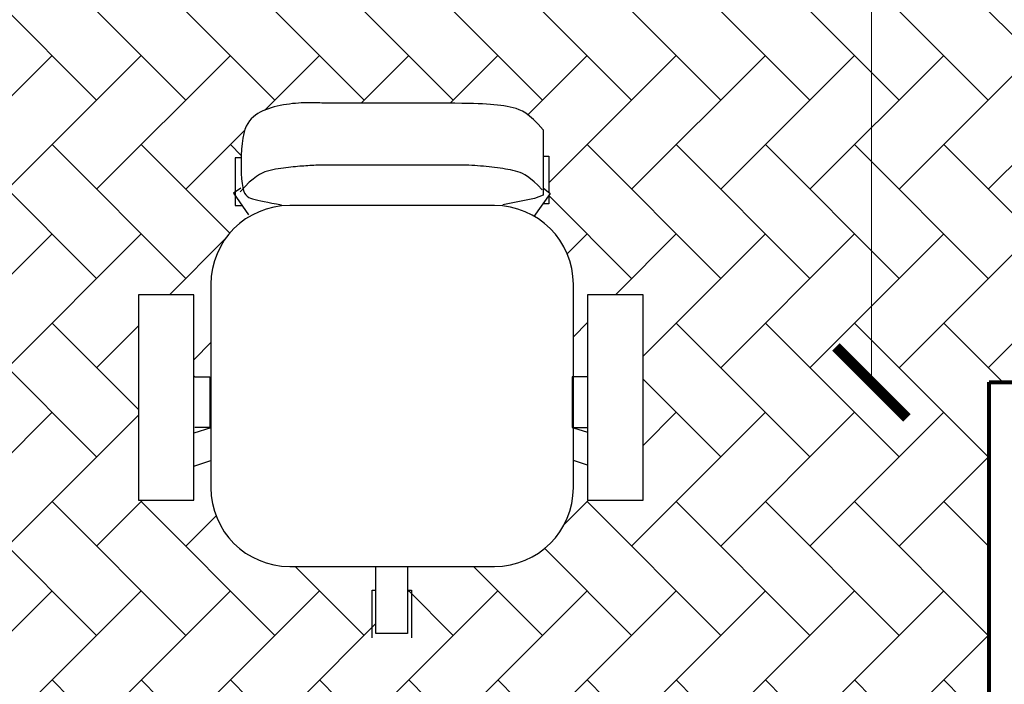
# Model space of a CAD drawing. Header units: inches. Extents: x -2 to 11.2, y -3.4 to 32.7.
# Tile 27 of 42: x 2.6 to 3.8, y 0.9 to 1.7. Entities that reach past the tile are written whole.
import ezdxf

# ---------------------------------------------------------------- set-up
doc = ezdxf.new("R2010")
doc.units = ezdxf.units.IN
doc.header["$MEASUREMENT"] = 0
doc.linetypes.add('CONTINUA', pattern=[0])
for name, color, linetype in [('Cotas', 60, 'Continuous'), ('Mobiliario', 2, 'Continuous'), ('Textura piso', 8, 'Continuous')]:
    doc.layers.add(name, color=color, linetype=linetype)
doc.layers.add('Paredes', color=5, linetype='Continuous', lineweight=80)
doc.styles.get("Standard").update_dxf_attribs({"font": 'arial.ttf'})
doc.dimstyles.new('Cotas', dxfattribs={"dimtxt": 0.1, "dimasz": 0.09, "dimexe": 0.2, "dimexo": 0.4, "dimgap": 0.05, "dimtad": 1, "dimzin": 0, "dimdsep": 46, "dimtxsty": 'Standard', "dimblk": 'ARCHTICK', "dimcen": 0.09, "dimse1": 1, "dimse2": 1, "dimclrd": 60, "dimclre": 256, "dimadec": 0, "dimazin": 0, "dimtfac": 1, "dimtix": 1, "dimtofl": 0, "dimtmove": 1, "dimatfit": 3, "dimfxl": 0, "dimtolj": 1, "dimtzin": 0, "dimlwd": 9, "dimarcsym": 0})

# ---------------------------------------------------------------- blocks, each defined once
blk = doc.blocks.new('silla3')
at = {"layer": 'Mobiliario'}
for p, q in [((117.8467, 34.861, -0.36), (117.8467, 34.7905, -0.36)), ((118.107, 34.861, -0.36), (117.8467, 34.861, -0.36)), ((118.107, 34.7905, -0.36), (118.107, 34.861, -0.36)), ((117.8467, 34.7905, -0.36), (118.107, 34.7905, -0.36)), ((117.8899, 34.7905), (117.8969, 34.7692)), ((117.9385, 34.7692), (117.9316, 34.7905)), ((117.9386, 34.7704, -0.3), (117.9386, 34.7896, -0.3)), ((118.003, 34.7896, -0.3), (118.003, 34.7704, -0.3)), ((118.1202, 34.7691), (117.8625, 34.7691)), ((118.003, 34.7704, -0.3), (117.9386, 34.7704, -0.3)), ((118.236, 34.7404, -0.36), (118.2084, 34.7213, -0.36)), ((118.2807, 34.7383, -0.36), (118.2204, 34.7383, -0.36)), ((118.2204, 34.7383, -0.36), (118.2204, 34.7298, -0.36)), ((118.2424, 34.7312, -0.36), (118.236, 34.7404, -0.36)), ((118.2442, 34.7257, 0.334), (118.2374, 34.7319, 0.334)), ((118.248, 34.7295, -0.36), (118.2431, 34.7286, -0.36)), ((118.2539, 34.7301, -0.36), (118.248, 34.7295, -0.36)), ((118.2607, 34.7305, -0.36), (118.2539, 34.7301, -0.36)), ((118.2681, 34.7308, -0.36), (118.2607, 34.7305, -0.36)), ((118.2759, 34.7308, -0.36), (118.2681, 34.7308, -0.36)), ((118.2838, 34.7306, -0.36), (118.2759, 34.7308, -0.36)), ((118.2807, 34.7312, -0.36), (118.2807, 34.7383, -0.36)), ((118.2915, 34.7302, -0.36), (118.2838, 34.7306, -0.36)), ((118.2988, 34.7295, -0.36), (118.2915, 34.7302, -0.36)), ((118.3055, 34.7286, -0.36), (118.2988, 34.7295, -0.36)), ((118.2294, 34.7188, -0.36), (118.2285, 34.7161, -0.36)), ((118.2305, 34.7211, -0.36), (118.2294, 34.7188, -0.36)), ((118.2319, 34.7231, -0.36), (118.2305, 34.7211, -0.36)), ((118.2337, 34.7249, -0.36), (118.2319, 34.7231, -0.36)), ((118.236, 34.7264, -0.36), (118.2337, 34.7249, -0.36)), ((118.2391, 34.7276, -0.36), (118.236, 34.7264, -0.36)), ((118.2431, 34.7286, -0.36), (118.2391, 34.7276, -0.36)), ((118.2496, 34.7203, 0.334), (118.2442, 34.7257, 0.334)), ((118.2538, 34.7155, 0.334), (118.2496, 34.7203, 0.334)), ((118.3114, 34.7274, -0.36), (118.3055, 34.7286, -0.36)), ((118.3164, 34.7259, -0.36), (118.3114, 34.7274, -0.36)), ((118.3207, 34.7242, -0.36), (118.3164, 34.7259, -0.36)), ((118.3244, 34.7223, -0.36), (118.3207, 34.7242, -0.36)), ((118.3276, 34.7201, -0.36), (118.3244, 34.7223, -0.36)), ((118.3303, 34.7178, -0.36), (118.3276, 34.7201, -0.36)), ((118.3327, 34.7152, -0.36), (118.3303, 34.7178, -0.36)), ((118.2261, 34.7059, -0.36), (118.2252, 34.7016, -0.36)), ((118.2269, 34.7097, -0.36), (118.2261, 34.7059, -0.36)), ((118.2277, 34.7131, -0.36), (118.2269, 34.7097, -0.36)), ((118.2285, 34.7161, -0.36), (118.2277, 34.7131, -0.36)), ((118.2571, 34.7112, 0.334), (118.2538, 34.7155, 0.334)), ((118.2595, 34.7074, 0.334), (118.2571, 34.7112, 0.334)), ((118.2614, 34.7039, 0.334), (118.2595, 34.7074, 0.334)), ((118.3348, 34.7124, -0.36), (118.3327, 34.7152, -0.36)), ((118.3367, 34.7095, -0.36), (118.3348, 34.7124, -0.36)), ((118.3385, 34.7064, -0.36), (118.3367, 34.7095, -0.36)), ((118.3401, 34.7031, -0.36), (118.3385, 34.7064, -0.36)), ((118.2243, 34.6969, -0.36), (118.2233, 34.6916, -0.36)), ((118.2252, 34.7016, -0.36), (118.2243, 34.6969, -0.36)), ((118.2627, 34.7005, 0.334), (118.2614, 34.7039, 0.334)), ((118.2637, 34.6973, 0.334), (118.2627, 34.7005, 0.334)), ((118.2646, 34.6939, 0.334), (118.2637, 34.6973, 0.334)), ((118.2654, 34.6906, 0.334), (118.2646, 34.6939, 0.334)), ((118.3416, 34.6997, -0.36), (118.3401, 34.7031, -0.36)), ((118.3429, 34.6961, -0.36), (118.3416, 34.6997, -0.36)), ((118.3441, 34.6925, -0.36), (118.3429, 34.6961, -0.36)), ((118.3452, 34.6888, -0.36), (118.3441, 34.6925, -0.36)), ((118.2222, 34.6858, -0.36), (118.2209, 34.6794, -0.36)), ((118.2233, 34.6916, -0.36), (118.2222, 34.6858, -0.36)), ((118.2661, 34.6872, 0.334), (118.2654, 34.6906, 0.334)), ((118.2667, 34.6838, 0.334), (118.2661, 34.6872, 0.334)), ((118.2672, 34.6804, 0.334), (118.2667, 34.6838, 0.334)), ((118.2676, 34.6771, 0.334), (118.2672, 34.6804, 0.334)), ((118.3462, 34.6849, -0.36), (118.3452, 34.6888, -0.36)), ((118.347, 34.681, -0.36), (118.3462, 34.6849, -0.36)), ((118.3477, 34.6771, -0.36), (118.347, 34.681, -0.36)), ((117.7625, 34.6691), (117.7625, 34.4092)), ((118.2202, 34.4092), (118.2202, 34.6691)), ((118.268, 34.6739, 0.334), (118.2676, 34.6771, 0.334)), ((118.2684, 34.6707, 0.334), (118.268, 34.6739, 0.334)), ((118.2687, 34.6677, 0.334), (118.2684, 34.6707, 0.334)), ((118.2691, 34.6647, 0.334), (118.2687, 34.6677, 0.334)), ((118.3484, 34.6732, -0.36), (118.3477, 34.6771, -0.36)), ((118.3489, 34.6693, -0.36), (118.3484, 34.6732, -0.36)), ((118.3494, 34.6654, -0.36), (118.3489, 34.6693, -0.36)), ((118.2694, 34.6619, 0.334), (118.2691, 34.6647, 0.334)), ((118.2696, 34.6591, 0.334), (118.2694, 34.6619, 0.334)), ((118.2699, 34.6564, 0.334), (118.2696, 34.6591, 0.334)), ((118.2701, 34.6537, 0.334), (118.2699, 34.6564, 0.334)), ((118.3497, 34.6617, -0.36), (118.3494, 34.6654, -0.36)), ((118.35, 34.6581, -0.36), (118.3497, 34.6617, -0.36)), ((118.3502, 34.6547, -0.36), (118.35, 34.6581, -0.36)), ((118.3503, 34.6515, -0.36), (118.3502, 34.6547, -0.36)), ((118.2703, 34.6511, 0.334), (118.2701, 34.6537, 0.334)), ((118.2705, 34.6485, 0.334), (118.2703, 34.6511, 0.334)), ((118.2707, 34.646, 0.334), (118.2705, 34.6485, 0.334)), ((118.2708, 34.6434, 0.334), (118.2707, 34.646, 0.334)), ((118.271, 34.6409, 0.334), (118.2708, 34.6434, 0.334)), ((118.3504, 34.6485, -0.36), (118.3503, 34.6515, -0.36)), ((118.3504, 34.6457, -0.36), (118.3504, 34.6485, -0.36)), ((118.3504, 34.6429, -0.36), (118.3504, 34.6457, -0.36)), ((118.3504, 34.6404, -0.36), (118.3504, 34.6429, -0.36)), ((118.2711, 34.6385, 0.334), (118.271, 34.6409, 0.334)), ((118.2712, 34.6361, 0.334), (118.2711, 34.6385, 0.334)), ((118.2712, 34.6338, 0.334), (118.2712, 34.6361, 0.334)), ((118.2713, 34.6316, 0.334), (118.2712, 34.6338, 0.334)), ((118.2714, 34.6295, 0.334), (118.2713, 34.6316, 0.334)), ((118.2714, 34.6274, 0.334), (118.2714, 34.6295, 0.334)), ((118.3501, 34.6281, -0.36), (118.3502, 34.6307, -0.36)), ((118.3502, 34.6331, -0.36), (118.3503, 34.6354, -0.36)), ((118.3502, 34.6307, -0.36), (118.3502, 34.6331, -0.36)), ((118.3503, 34.6379, -0.36), (118.3504, 34.6404, -0.36)), ((118.3503, 34.6354, -0.36), (118.3503, 34.6379, -0.36)), ((118.2714, 34.6251, 0.334), (118.2714, 34.6274, 0.334)), ((118.2714, 34.6224, 0.334), (118.2714, 34.6251, 0.334)), ((118.2715, 34.619, 0.334), (118.2714, 34.6224, 0.334)), ((118.2715, 34.6145, 0.334), (118.2715, 34.619, 0.334)), ((118.3501, 34.6249, -0.36), (118.3501, 34.6281, -0.36)), ((118.3501, 34.6211, -0.36), (118.3501, 34.6249, -0.36)), ((118.3501, 34.6162, -0.36), (118.3501, 34.6211, -0.36)), ((118.2715, 34.6087, 0.334), (118.2715, 34.6145, 0.334)), ((118.2715, 34.6013, 0.334), (118.2715, 34.6087, 0.334)), ((118.3501, 34.61, -0.36), (118.3501, 34.6162, -0.36)), ((118.3501, 34.6023, -0.36), (118.3501, 34.61, -0.36)), ((118.2715, 34.592, 0.334), (118.2715, 34.6013, 0.334)), ((118.2715, 34.5808, 0.334), (118.2715, 34.592, 0.334)), ((118.3501, 34.5927, -0.36), (118.3501, 34.6023, -0.36)), ((118.3501, 34.5812, -0.36), (118.3501, 34.5927, -0.36)), ((118.2715, 34.5678, 0.334), (118.2715, 34.5808, 0.334)), ((118.35, 34.5681, -0.36), (118.3501, 34.5812, -0.36)), ((118.2715, 34.5538, 0.334), (118.2715, 34.5678, 0.334)), ((118.35, 34.5538, -0.36), (118.35, 34.5681, -0.36)), ((117.6719, 34.5645, -0.36), (117.7323, 34.5645, -0.36)), ((117.6773, 34.5197), (117.6773, 34.5598)), ((117.6773, 34.5598), (117.7626, 34.5598)), ((117.7323, 34.5645, -0.36), (117.7323, 34.5592, -0.36)), ((118.2715, 34.5391, 0.334), (118.2715, 34.5538, 0.334)), ((118.35, 34.5389, -0.36), (118.35, 34.5538, -0.36)), ((118.2715, 34.5243, 0.334), (118.2715, 34.5391, 0.334)), ((118.35, 34.5237, -0.36), (118.35, 34.5389, -0.36)), ((117.7624, 34.5197), (117.6773, 34.5197)), ((117.7323, 34.5197, -0.36), (117.7323, 34.5144, -0.36)), ((118.2715, 34.5099, 0.334), (118.2715, 34.5243, 0.334)), ((118.35, 34.5087, -0.36), (118.35, 34.5237, -0.36)), ((117.7323, 34.5144, -0.36), (117.6719, 34.5144, -0.36)), ((118.2715, 34.4963, 0.334), (118.2715, 34.5099, 0.334)), ((118.35, 34.4945, -0.36), (118.35, 34.5087, -0.36)), ((118.2715, 34.4842, 0.334), (118.2715, 34.4963, 0.334)), ((118.3499, 34.4814, -0.36), (118.35, 34.4945, -0.36)), ((118.2715, 34.4738, 0.334), (118.2715, 34.4842, 0.334)), ((118.3498, 34.4698, -0.36), (118.3499, 34.4814, -0.36)), ((118.2715, 34.465, 0.334), (118.2715, 34.4738, 0.334)), ((118.3498, 34.4596, -0.36), (118.3498, 34.4698, -0.36)), ((118.2714, 34.4577, 0.334), (118.2715, 34.465, 0.334)), ((118.2714, 34.4516, 0.334), (118.2714, 34.4577, 0.334)), ((118.3497, 34.4507, -0.36), (118.3498, 34.4596, -0.36)), ((118.2711, 34.438, 0.334), (118.2712, 34.442, 0.334)), ((118.2712, 34.442, 0.334), (118.2713, 34.4464, 0.334)), ((118.2713, 34.4464, 0.334), (118.2714, 34.4516, 0.334)), ((118.3494, 34.436, -0.36), (118.3495, 34.4429, -0.36)), ((118.3495, 34.4429, -0.36), (118.3497, 34.4507, -0.36)), ((118.2703, 34.427, 0.334), (118.2706, 34.4306, 0.334)), ((118.2706, 34.4306, 0.334), (118.2709, 34.4343, 0.334)), ((118.2709, 34.4343, 0.334), (118.2711, 34.438, 0.334)), ((118.349, 34.4244, -0.36), (118.3492, 34.4299, -0.36)), ((118.3492, 34.4299, -0.36), (118.3494, 34.436, -0.36)), ((118.2692, 34.4161, 0.334), (118.2696, 34.4197, 0.334)), ((118.2696, 34.4197, 0.334), (118.27, 34.4233, 0.334)), ((118.27, 34.4233, 0.334), (118.2703, 34.427, 0.334)), ((118.3484, 34.4145, -0.36), (118.3487, 34.4193, -0.36)), ((118.3487, 34.4193, -0.36), (118.349, 34.4244, -0.36)), ((118.2675, 34.4021, 0.334), (118.2679, 34.4056, 0.334)), ((118.2679, 34.4056, 0.334), (118.2684, 34.4091, 0.334)), ((118.2684, 34.4091, 0.334), (118.2688, 34.4126, 0.334)), ((118.2688, 34.4126, 0.334), (118.2692, 34.4161, 0.334)), ((118.3471, 34.4013, -0.36), (118.3476, 34.4056, -0.36)), ((118.3476, 34.4056, -0.36), (118.348, 34.4099, -0.36)), ((118.348, 34.4099, -0.36), (118.3484, 34.4145, -0.36)), ((118.229, 34.3584, -0.36), (118.2209, 34.3987, -0.36)), ((118.2654, 34.3889, 0.334), (118.266, 34.3922, 0.334)), ((118.266, 34.3922, 0.334), (118.2665, 34.3954, 0.334)), ((118.2665, 34.3954, 0.334), (118.267, 34.3988, 0.334)), ((118.267, 34.3988, 0.334), (118.2675, 34.4021, 0.334)), ((118.3451, 34.3894, -0.36), (118.3459, 34.3933, -0.36)), ((118.3459, 34.3933, -0.36), (118.3465, 34.3972, -0.36)), ((118.3465, 34.3972, -0.36), (118.3471, 34.4013, -0.36)), ((118.262, 34.3768, 0.334), (118.263, 34.3797, 0.334)), ((118.263, 34.3797, 0.334), (118.2639, 34.3827, 0.334)), ((118.2639, 34.3827, 0.334), (118.2647, 34.3858, 0.334)), ((118.2647, 34.3858, 0.334), (118.2654, 34.3889, 0.334)), ((118.3417, 34.3779, -0.36), (118.3431, 34.3817, -0.36)), ((118.3431, 34.3817, -0.36), (118.3441, 34.3856, -0.36)), ((118.3441, 34.3856, -0.36), (118.3451, 34.3894, -0.36)), ((118.2539, 34.3634, 0.334), (118.2568, 34.3672, 0.334)), ((118.2568, 34.3672, 0.334), (118.259, 34.3706, 0.334)), ((118.259, 34.3706, 0.334), (118.2607, 34.3738, 0.334)), ((118.2607, 34.3738, 0.334), (118.262, 34.3768, 0.334)), ((118.3337, 34.3648, -0.36), (118.3372, 34.3695, -0.36)), ((118.3372, 34.3695, -0.36), (118.3398, 34.3738, -0.36)), ((118.3398, 34.3738, -0.36), (118.3417, 34.3779, -0.36)), ((118.2356, 34.3384, -0.36), (118.2062, 34.3594, -0.36)), ((118.2335, 34.3476, -0.36), (118.229, 34.3584, -0.36)), ((118.2458, 34.3542, 0.334), (118.2503, 34.3591, 0.334)), ((118.2503, 34.3591, 0.334), (118.2539, 34.3634, 0.334)), ((118.3233, 34.354, -0.36), (118.3291, 34.3597, -0.36)), ((118.3291, 34.3597, -0.36), (118.3337, 34.3648, -0.36)), ((118.2225, 34.3404, -0.36), (118.2225, 34.3477, -0.36)), ((118.316, 34.3476, -0.36), (118.2335, 34.3476, -0.36)), ((118.2426, 34.3474, -0.36), (118.2356, 34.3384, -0.36)), ((118.2402, 34.3486, 0.334), (118.2458, 34.3542, 0.334)), ((118.2827, 34.3474, -0.36), (118.2827, 34.3404, -0.36)), ((118.316, 34.3476, -0.36), (118.3233, 34.354, -0.36)), ((118.2329, 34.3404, -0.36), (118.2225, 34.3404, -0.36)), ((118.2827, 34.3404, -0.36), (118.2371, 34.3404, -0.36)), ((117.8625, 34.3092), (118.1202, 34.3092)), ((117.891, 34.2912), (117.8969, 34.3092)), ((117.9385, 34.3092), (117.9327, 34.2912)), ((118.003, 34.3108, -0.3), (117.9386, 34.3108, -0.3)), ((117.9386, 34.3108, -0.3), (117.9386, 34.2915, -0.3)), ((118.003, 34.2915, -0.3), (118.003, 34.3108, -0.3)), ((117.8467, 34.2912, -0.36), (117.8467, 34.2206, -0.36)), ((118.107, 34.2912, -0.36), (117.8467, 34.2912, -0.36)), ((118.107, 34.2206, -0.36), (118.107, 34.2912, -0.36)), ((117.8467, 34.2206, -0.36), (118.107, 34.2206, -0.36))]:
    blk.add_line(p, q, dxfattribs=at)
for centre, start, end in [((117.8625, 34.6691), 90, 180), ((118.1202, 34.6691), 0, 90), ((117.8625, 34.4092), 180, 270), ((118.1202, 34.4092), 270, 0)]:
    blk.add_arc(centre, 0.1, start, end, dxfattribs=at)
blk = doc.blocks.new('_ArchTick')
at = {"color": 0, "linetype": 'ByBlock', "const_width": 0.15}
blk.add_lwpolyline([(-0.5, -0.5), (0.5, 0.5)], dxfattribs=at)
blk = doc.blocks.new('*D101')
at = {"layer": 'Cotas', "color": 60, "linetype": 'CONTINUA', "lineweight": 9, "transparency": 16777216}
blk.add_line((3.6403, 2.75), (3.6403, 1.25), dxfattribs=at)
at = {"layer": 'Defpoints', "color": 0, "transparency": 16777216}
for p in [(3.6403, 2.75), (3.6403, 1.25), (3.6403, 1.25)]:
    blk.add_point(p, dxfattribs=at)
at = {"layer": 'Cotas', "color": 60, "lineweight": 9, "transparency": 16777216, "xscale": 0.09, "yscale": 0.09, "zscale": 0.09}
for p, rotation in [((3.6403, 2.75), 90), ((3.6403, 1.25), 270)]:
    blk.add_blockref('_ArchTick', p, dxfattribs=dict(at, rotation=rotation))
at = {"layer": 'Cotas', "color": 0, "transparency": 16777216, "insert": (3.5392, 2), "char_height": 0.1, "attachment_point": 5, "rotation": 90}
blk.add_mtext('\\A1;1.50', dxfattribs=at)

msp = doc.modelspace()

# ---------------------------------------------------------------- hatches: boundary and pattern name
at = {"layer": 'Textura piso'}
h = msp.add_hatch(dxfattribs=at)
h.set_pattern_fill('AR-HBONE', color=256, scale=0.02, angle=270, style=0)
h.set_pattern_definition([(315, (-41.409755, -126.97242), (0.113137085, -3e-17), [0.24, -0.08]), (45, (-41.35319, -127.02899), (0.113137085, -3e-17), [0.24, -0.08])])
edge = h.paths.add_edge_path()
edge.add_line((3.7896, 0.85), (3.7896, 1.25))
edge.add_line((3.7896, 1.25), (4.0145, 1.25))
edge.add_line((4.0145, 1.25), (4.0145, 1.9164))
edge.add_line((4.0145, 1.9164), (3.9978, 1.9164))
edge.add_line((3.9978, 1.9164), (3.9727, 1.9164))
edge.add_line((3.9727, 1.9164), (3.9727, 2.75))
edge.add_line((3.9727, 2.75), (3.7896, 2.75))
edge.add_line((3.7896, 2.75), (3.7896, 3.5497))
edge.add_line((3.7896, 3.5497), (3.27, 3.5497))
edge.add_line((3.27, 3.5497), (3.27, 3.6697))
edge.add_line((3.27, 3.6697), (3.32, 3.6697))
edge.add_line((3.32, 3.6697), (3.32, 4.4663))
edge.add_line((3.32, 4.4663), (3.3, 4.4663))
edge.add_line((3.3, 4.4663), (3.27, 4.4663))
edge.add_line((3.27, 4.4663), (3.27, 4.6648))
edge.add_line((3.27, 4.6648), (3.2665, 4.6648))
edge.add_line((3.2665, 4.6648), (3.2665, 4.6571))
edge.add_ellipse((3.2584, 4.6571), major_axis=(0.00575, 0.00575), ratio=1, start_angle=220.3243, end_angle=315, ccw=False)
edge.add_line((3.2577, 4.649), (3.2484, 4.6513))
edge.add_line((3.2484, 4.6513), (3.2484, 4.6584))
edge.add_line((3.2484, 4.6584), (3.2423, 4.6584))
edge.add_ellipse((3.2622, 4.6422), major_axis=(0.0182, 0.0182), ratio=1, start_angle=95.834, end_angle=134.8998)
edge.add_line((3.2366, 4.6422), (3.2322, 4.6422))
edge.add_line((3.2322, 4.6422), (3.2322, 4.632))
edge.add_line((3.2322, 4.632), (3.1782, 4.632))
edge.add_ellipse((3.2308, 5.4598), major_axis=(0.5865, 0.5865), ratio=1, start_angle=134.7855, end_angle=221.3655, ccw=False)
edge.add_line((2.4013, 5.4629), (2.37, 5.4629))
edge.add_line((2.37, 5.4629), (2.37, 5.0829))
edge.add_line((2.37, 5.0829), (2.37, 4.2329))
edge.add_line((2.37, 4.2329), (2.37, 3.5497))
edge.add_line((2.37, 3.5497), (0.25, 3.5497))
edge.add_line((0.25, 3.5497), (0.25, 2.05))
edge.add_line((0.25, 2.05), (1.05, 2.05))
edge.add_line((1.05, 2.05), (1.05, 0.25))
edge.add_line((1.05, 0.25), (1.1503, 0.25))
edge.add_ellipse((1.1512, 0.2512), major_axis=(0.000883, -0.000883), ratio=1, start_angle=405, end_angle=630, ccw=False)
edge.add_line((1.151, 0.2537), (1.1525, 0.2537))
edge.add_line((1.1525, 0.2537), (1.1525, 0.2936))
edge.add_ellipse((1.1565, 0.2936), major_axis=(0.0028, -0.0028), ratio=1, start_angle=135, end_angle=225, ccw=False)
edge.add_line((1.1577, 0.2981), (1.1577, 0.6082))
edge.add_ellipse((1.1565, 0.6127), major_axis=(0.0028, 0.0028), ratio=1, start_angle=135, end_angle=225, ccw=False)
edge.add_line((1.152, 0.614), (1.1525, 0.614))
edge.add_line((1.1525, 0.614), (1.1525, 0.6526))
edge.add_line((1.1525, 0.6526), (1.1837, 0.6526))
edge.add_arc((1.169, 0.2716), 0.3813, 2.109, 87.7874, ccw=False)
edge.add_arc((1.931, 0.2716), 0.3813, 92.2126, 177.891, ccw=False)
edge.add_line((1.9163, 0.6526), (1.9475, 0.6526))
edge.add_line((1.9475, 0.6526), (1.9475, 0.6127))
edge.add_ellipse((1.9435, 0.6127), major_axis=(0.0028, -0.0028), ratio=1, start_angle=315, end_angle=405, ccw=False)
edge.add_line((1.9423, 0.6082), (1.9423, 0.2981))
edge.add_ellipse((1.9435, 0.2936), major_axis=(0.0028, 0.0028), ratio=1, start_angle=-45, end_angle=45)
edge.add_line((1.948, 0.2924), (1.9475, 0.2924))
edge.add_line((1.9475, 0.2924), (1.9475, 0.2537))
edge.add_line((1.9475, 0.2537), (1.9475, 0.2512))
edge.add_ellipse((1.9488, 0.2512), major_axis=(0.000883, 0.000883), ratio=1, start_angle=-90, end_angle=135, ccw=False)
edge.add_line((1.9494, 0.2525), (1.9492, 0.2525))
edge.add_ellipse((1.9488, 0.2512), major_axis=(0.000883, 0.000883), ratio=1, start_angle=-90, end_angle=135)
edge.add_line((1.9497, 0.25), (1.95, 0.25))
edge.add_line((1.95, 0.25), (2.1896, 0.25))
edge.add_line((2.1896, 0.25), (2.1896, 0.85))
edge.add_line((2.1896, 0.85), (3.7896, 0.85))
h.paths.add_polyline_path([(3.2117, 1.5831), (3.2174, 1.5773), (3.2237, 1.57), (3.2237, 1.5367), (3.2309, 1.5367), (3.2309, 1.4912), (3.2329, 1.4896), (3.2309, 1.4869), (3.2309, 1.4765), (3.2236, 1.4765), (3.2123, 1.4607, -0.267516), (3.2622, 1.3742), (3.2622, 1.257), (3.2801, 1.257), (3.2801, 1.3611), (3.3507, 1.3611), (3.3507, 1.1007), (3.2801, 1.1007), (3.2801, 1.145), (3.2622, 1.1509), (3.2622, 1.1165, -0.414214), (3.1622, 1.0165), (3.0516, 1.0165), (3.0516, 0.9313), (3.0115, 0.9313), (3.0115, 1.0165), (2.9022, 1.0165, -0.414214), (2.8022, 1.1165), (2.8022, 1.1509), (2.7809, 1.1439), (2.7809, 1.1007), (2.7103, 1.1007), (2.7103, 1.3611), (2.7809, 1.3611), (2.7809, 1.257), (2.8022, 1.257), (2.8022, 1.3742, -0.265581), (2.8515, 1.4604), (2.8417, 1.4745), (2.833, 1.4745), (2.833, 1.487), (2.8309, 1.4901), (2.833, 1.4915), (2.833, 1.5347), (2.8405, 1.5347), (2.8411, 1.5455), (2.8418, 1.5529), (2.8432, 1.5628), (2.8461, 1.5728), (2.8499, 1.5802), (2.8546, 1.5856), (2.8602, 1.5898), (2.8665, 1.5934), (2.8733, 1.5963), (2.8806, 1.5987), (2.8882, 1.6006), (2.8961, 1.6021), (2.9039, 1.6032), (2.9114, 1.6039), (2.9196, 1.6044), (2.9278, 1.6045), (2.9335, 1.6044), (2.9359, 1.6043), (2.9383, 1.6042), (2.9406, 1.6042), (2.9433, 1.6041), (2.9464, 1.6041), (2.9503, 1.6041), (2.9552, 1.6041), (2.9613, 1.6041), (2.9691, 1.6041), (2.9786, 1.6041), (2.9901, 1.6041), (3.0032, 1.6041), (3.0175, 1.6041), (3.0324, 1.6041), (3.0476, 1.604), (3.0626, 1.604), (3.0768, 1.604), (3.09, 1.6039), (3.1016, 1.6039), (3.1117, 1.6038), (3.1206, 1.6037), (3.1284, 1.6036), (3.1386, 1.6033), (3.1496, 1.6029), (3.1593, 1.6023), (3.168, 1.6014), (3.1762, 1.6003), (3.1841, 1.5987), (3.1919, 1.5965), (3.1997, 1.5927), (3.2065, 1.5877)], flags=16)
h.paths.add_polyline_path([(3.1872, 1.5184), (3.1934, 1.5165), (3.1992, 1.514), (3.2059, 1.5097), (3.2079, 1.508), (3.2041, 1.5108), (3.2007, 1.513), (3.1976, 1.5147), (3.1946, 1.516), (3.1916, 1.5171), (3.1886, 1.518), (3.1855, 1.5187), (3.1824, 1.5194), (3.1792, 1.52), (3.1759, 1.5206), (3.1726, 1.5211), (3.1692, 1.5215), (3.1657, 1.522), (3.1623, 1.5224), (3.1588, 1.5228), (3.1552, 1.5233), (3.1516, 1.5237), (3.148, 1.524), (3.1444, 1.5244), (3.1407, 1.5247), (3.137, 1.5249), (3.1333, 1.5251), (3.1293, 1.5253), (3.1249, 1.5254), (3.1197, 1.5254), (3.1136, 1.5255), (3.1063, 1.5255), (3.0976, 1.5255), (3.0872, 1.5255), (3.075, 1.5255), (3.0615, 1.5255), (3.047, 1.5255), (3.0322, 1.5255), (3.0175, 1.5255), (3.0035, 1.5255), (2.9906, 1.5255), (2.9793, 1.5255), (2.97, 1.5255), (2.9627, 1.5255), (2.9569, 1.5255), (2.9524, 1.5255), (2.9489, 1.5255), (2.9462, 1.5255), (2.9439, 1.5254), (2.9418, 1.5254), (2.9397, 1.5253), (2.9375, 1.5253), (2.9352, 1.5252), (2.9328, 1.5251), (2.9304, 1.525), (2.9279, 1.5249), (2.9254, 1.5247), (2.9228, 1.5246), (2.9202, 1.5244), (2.9176, 1.5242), (2.915, 1.5239), (2.9122, 1.5237), (2.9095, 1.5234), (2.9066, 1.5231), (2.9036, 1.5228), (2.9006, 1.5224), (2.8974, 1.5221), (2.8942, 1.5217), (2.8909, 1.5212), (2.8875, 1.5207), (2.8842, 1.5201), (2.8808, 1.5194), (2.8774, 1.5187), (2.8741, 1.5178), (2.8708, 1.5167), (2.8674, 1.5154), (2.8639, 1.5136), (2.8601, 1.5111), (2.8558, 1.5078), (2.8511, 1.5036), (2.8456, 1.4982), (2.8431, 1.4955), (2.8437, 1.4932), (2.845, 1.4901), (2.8464, 1.4877), (2.8482, 1.4859), (2.8502, 1.4845), (2.8526, 1.4835), (2.8552, 1.4826), (2.8582, 1.4817), (2.8616, 1.4809), (2.8669, 1.4798), (2.8697, 1.4793), (2.8631, 1.4806), (2.8564, 1.4822), (2.8496, 1.4844), (2.8455, 1.4886), (2.8429, 1.4952), (2.843, 1.4954), (2.8427, 1.4971), (2.8431, 1.4955), (2.8456, 1.4982), (2.8511, 1.5036), (2.858, 1.5098), (2.8656, 1.5146), (2.872, 1.5172), (2.8789, 1.5191), (2.8857, 1.5204), (2.8923, 1.5214), (2.8985, 1.5222), (2.9069, 1.5231), (2.9151, 1.524), (2.9228, 1.5246), (2.9302, 1.525), (2.9373, 1.5253), (2.944, 1.5254), (2.9502, 1.5255), (2.9569, 1.5255), (2.9627, 1.5255), (2.97, 1.5255), (2.9793, 1.5255), (2.9906, 1.5255), (3.0035, 1.5255), (3.0175, 1.5255), (3.0322, 1.5255), (3.047, 1.5255), (3.0615, 1.5255), (3.075, 1.5255), (3.0872, 1.5255), (3.0976, 1.5255), (3.1063, 1.5255), (3.1136, 1.5255), (3.1228, 1.5254), (3.1315, 1.5252), (3.1388, 1.5248), (3.146, 1.5242), (3.1532, 1.5235), (3.1602, 1.5227), (3.1682, 1.5217), (3.1745, 1.5208), (3.181, 1.5197)], flags=0)
h.paths.add_polyline_path([(2.9241, 1.6045), (2.9165, 1.6043), (2.9149, 1.6042), (2.9225, 1.6045)], flags=16)
h.paths.add_polyline_path([(3.0942, 2.4106), (2.9673, 2.5291), (2.8569, 2.4088), (2.8265, 2.3728), (2.7579, 2.314), (2.7554, 2.3137), (2.7468, 2.2901), (2.7094, 2.2416), (2.6466, 2.2035), (2.6241, 2.2031), (2.6137, 2.2121), (2.6091, 2.2394), (2.6117, 2.2698), (2.6438, 2.3353), (2.6968, 2.3867), (2.7231, 2.4587), (2.7642, 2.517), (2.8315, 2.5669), (2.8356, 2.5751), (2.8739, 2.6164), (2.7752, 2.7086), (2.6929, 2.6313), (2.6361, 2.5814), (2.6067, 2.5668), (2.5324, 2.5338), (2.5226, 2.5067), (2.498, 2.4819), (2.4362, 2.4474), (2.404, 2.4407), (2.3874, 2.4497), (2.3779, 2.4803), (2.3877, 2.5207), (2.4218, 2.5681), (2.4641, 2.6063), (2.504, 2.6379), (2.5071, 2.6498), (2.5232, 2.6888), (2.5256, 2.7006), (2.6297, 2.7777), (2.6426, 2.795), (2.6641, 2.8124), (2.5177, 2.9492, -0.414214), (2.5157, 3.0084), (3.0161, 3.5441, -0.414214), (3.0753, 3.5461), (3.6518, 3.0075, -0.414214), (3.6538, 2.9483), (3.3552, 2.6286), (3.3548, 2.6266), (3.336, 2.6008), (3.3208, 2.5918), (3.1534, 2.4126, -0.414214)], flags=16)
h.paths.add_polyline_path([(3.2606, 1.193), (3.2618, 1.1926), (3.2606, 1.1926)], flags=0)
h.paths.add_polyline_path([(1.884, 0.816), (1.884, 0.8201), (1.879, 0.8201), (1.879, 0.8162, 0.010423)], flags=16)
h.paths.add_polyline_path([(1.8851, 1.0537), (1.8989, 1.0537), (1.8989, 1.0487), (1.9237, 1.0487), (1.9237, 1.0438), (1.9337, 1.0438), (1.9337, 1.0388), (1.9436, 1.0388), (1.9436, 1.0338), (1.9536, 1.0338), (1.9536, 1.0289), (1.9585, 1.0289), (1.9585, 1.0239), (1.9635, 1.0239), (1.9635, 1.0189), (1.9735, 1.0189), (1.9735, 1.009), (1.9784, 1.009), (1.9784, 1.004), (1.9834, 1.004), (1.9834, 0.9941), (1.9884, 0.9941), (1.9884, 0.9841), (1.9933, 0.9841), (1.9933, 0.9742), (1.9983, 0.9742), (1.9983, 0.9543), (2.0033, 0.9543), (2.0033, 0.9354), (1.8851, 0.9354), (1.8851, 0.825), (1.8392, 0.825), (1.8392, 0.83), (1.8293, 0.83), (1.8293, 0.835), (1.8193, 0.835), (1.8193, 0.8399), (1.8144, 0.8399), (1.8144, 0.8449), (1.8044, 0.8449), (1.8044, 0.8499), (1.7995, 0.8499), (1.7995, 0.8549), (1.7945, 0.8549), (1.7945, 0.8648), (1.7895, 0.8648), (1.7895, 0.8698), (1.7845, 0.8698), (1.7845, 0.8797), (1.7796, 0.8797), (1.7796, 0.8897), (1.7746, 0.8897), (1.7746, 0.9046), (1.7696, 0.9046), (1.7696, 0.9354), (1.7408, 0.9354), (1.7402, 0.9282), (1.739, 0.9201), (1.7374, 0.9122), (1.7352, 0.9044), (1.7314, 0.8965), (1.7264, 0.8898), (1.7218, 0.8846), (1.716, 0.8789), (1.7087, 0.8725), (1.6754, 0.8725), (1.6754, 0.8653), (1.6299, 0.8653), (1.6284, 0.8634), (1.6256, 0.8653), (1.6153, 0.8653), (1.6153, 0.8727), (1.5994, 0.884, -0.267516), (1.5129, 0.8341), (1.3957, 0.8341), (1.3957, 0.8161), (1.4998, 0.8161), (1.4998, 0.7456), (1.2394, 0.7456), (1.2394, 0.8161), (1.2837, 0.8161), (1.2896, 0.8341), (1.2552, 0.8341, -0.414214), (1.1552, 0.9341), (1.1552, 1.0447), (1.07, 1.0447), (1.07, 1.0847), (1.1552, 1.0847), (1.1552, 1.1941, -0.414214), (1.2552, 1.2941), (1.2897, 1.2941), (1.2826, 1.3154), (1.2394, 1.3154), (1.2394, 1.386), (1.4998, 1.386), (1.4998, 1.3154), (1.3957, 1.3154), (1.3957, 1.2941), (1.5129, 1.2941, -0.265581), (1.5991, 1.2448), (1.6132, 1.2546), (1.6132, 1.2633), (1.6257, 1.2633), (1.6288, 1.2654), (1.6302, 1.2633), (1.6734, 1.2633), (1.6734, 1.2557), (1.6842, 1.2551), (1.6916, 1.2544), (1.7015, 1.2531), (1.7115, 1.2502), (1.7189, 1.2463), (1.7243, 1.2417), (1.7286, 1.2361), (1.7321, 1.2298), (1.7351, 1.223), (1.7375, 1.2157), (1.7394, 1.208), (1.7408, 1.2002), (1.7419, 1.1924), (1.7426, 1.1849), (1.7431, 1.1767), (1.7432, 1.1684), (1.7431, 1.1628), (1.743, 1.1604), (1.7429, 1.158), (1.7429, 1.1556), (1.7429, 1.153), (1.7428, 1.1499), (1.7428, 1.146), (1.7428, 1.1411), (1.7428, 1.1349), (1.7428, 1.1272), (1.7428, 1.1177), (1.7428, 1.1062), (1.7428, 1.093), (1.7428, 1.0788), (1.7428, 1.0638), (1.7428, 1.0486), (1.7427, 1.0337), (1.7427, 1.0194), (1.7426, 1.0063), (1.7426, 0.9947), (1.7425, 0.9845), (1.7424, 0.9756), (1.7423, 0.9678), (1.742, 0.9576), (1.7416, 0.9467), (1.741, 0.9369), (1.7408, 0.9354), (1.8851, 0.9354)], flags=16)
h.paths.add_polyline_path([(1.9685, 0.9394), (1.8889, 0.9394), (1.8889, 1.0139), (1.9685, 1.0139)], flags=0)
h.paths.add_polyline_path([(1.9486, 0.999), (1.9486, 0.9443), (1.8939, 0.9443), (1.8939, 0.999)], flags=0)
h.paths.add_polyline_path([(1.9387, 0.9891), (1.9387, 0.9493), (1.9039, 0.9493), (1.9039, 0.9891)], flags=0)
h.paths.add_polyline_path([(1.9287, 0.9791), (1.9287, 0.9593), (1.9088, 0.9593), (1.9088, 0.9791)], flags=0)
h.paths.add_polyline_path([(1.9188, 0.9692), (1.9188, 0.9642), (1.9138, 0.9642), (1.9138, 0.9692)], flags=0)
h.paths.add_polyline_path([(1.7432, 1.1721), (1.743, 1.1798), (1.7429, 1.1814), (1.7432, 1.1737)], flags=16)
h.paths.add_polyline_path([(1.874, 0.9344), (1.874, 0.8598), (1.8094, 0.8598), (1.8094, 0.9344)], flags=0)
h.paths.add_polyline_path([(1.8691, 0.9294), (1.8691, 0.8747), (1.8243, 0.8747), (1.8243, 0.9294)], flags=0)
h.paths.add_polyline_path([(1.8641, 0.9245), (1.8641, 0.8847), (1.8343, 0.8847), (1.8343, 0.9245)], flags=0)
h.paths.add_polyline_path([(1.8591, 0.9195), (1.8591, 0.8946), (1.8442, 0.8946), (1.8442, 0.9195)], flags=0)
h.paths.add_polyline_path([(1.8541, 0.9145), (1.8541, 0.8996), (1.8492, 0.8996), (1.8492, 0.9145)], flags=0)
h.paths.add_polyline_path([(1.6358, 1.2536), (1.6342, 1.2532), (1.6369, 1.2507), (1.6423, 1.2452), (1.6485, 1.2382), (1.6533, 1.2307), (1.6559, 1.2243), (1.6578, 1.2173), (1.6591, 1.2106), (1.6601, 1.204), (1.6609, 1.1978), (1.6619, 1.1894), (1.6627, 1.1812), (1.6633, 1.1735), (1.6637, 1.166), (1.664, 1.1589), (1.6642, 1.1522), (1.6642, 1.1461), (1.6642, 1.1394), (1.6642, 1.1336), (1.6642, 1.1262), (1.6642, 1.117), (1.6642, 1.1057), (1.6642, 1.0928), (1.6642, 1.0787), (1.6642, 1.0641), (1.6642, 1.0492), (1.6642, 1.0348), (1.6642, 1.0213), (1.6642, 1.0091), (1.6642, 0.9987), (1.6642, 0.99), (1.6642, 0.9827), (1.6641, 0.9734), (1.6639, 0.9648), (1.6635, 0.9575), (1.6629, 0.9502), (1.6622, 0.9431), (1.6614, 0.9361), (1.6604, 0.9281), (1.6595, 0.9217), (1.6584, 0.9153), (1.6571, 0.909), (1.6553, 0.9029), (1.6527, 0.8971), (1.6484, 0.8904), (1.6467, 0.8884), (1.6495, 0.8922), (1.6518, 0.8956), (1.6534, 0.8987), (1.6547, 0.9017), (1.6558, 0.9046), (1.6567, 0.9077), (1.6574, 0.9107), (1.6581, 0.9139), (1.6587, 0.9171), (1.6593, 0.9204), (1.6598, 0.9237), (1.6602, 0.9271), (1.6607, 0.9305), (1.6611, 0.934), (1.6616, 0.9375), (1.662, 0.9411), (1.6624, 0.9447), (1.6627, 0.9483), (1.6631, 0.9519), (1.6634, 0.9556), (1.6636, 0.9592), (1.6638, 0.963), (1.664, 0.9669), (1.6641, 0.9714), (1.6641, 0.9765), (1.6642, 0.9827), (1.6642, 0.99), (1.6642, 0.9987), (1.6642, 1.0091), (1.6642, 1.0213), (1.6642, 1.0348), (1.6642, 1.0492), (1.6642, 1.0641), (1.6642, 1.0787), (1.6642, 1.0928), (1.6642, 1.1057), (1.6642, 1.117), (1.6642, 1.1262), (1.6642, 1.1336), (1.6642, 1.1394), (1.6642, 1.1439), (1.6642, 1.1474), (1.6642, 1.1501), (1.6641, 1.1524), (1.6641, 1.1544), (1.6641, 1.1566), (1.664, 1.1588), (1.6639, 1.1611), (1.6638, 1.1635), (1.6637, 1.1659), (1.6636, 1.1684), (1.6634, 1.1709), (1.6633, 1.1735), (1.6631, 1.176), (1.6629, 1.1787), (1.6626, 1.1813), (1.6624, 1.184), (1.6621, 1.1868), (1.6618, 1.1897), (1.6615, 1.1926), (1.6611, 1.1957), (1.6608, 1.1988), (1.6604, 1.2021), (1.6599, 1.2054), (1.6594, 1.2087), (1.6588, 1.2121), (1.6581, 1.2155), (1.6574, 1.2189), (1.6565, 1.2222), (1.6554, 1.2255), (1.6541, 1.2288), (1.6523, 1.2324), (1.6498, 1.2362), (1.6466, 1.2404), (1.6423, 1.2452), (1.6369, 1.2507), (1.6342, 1.2532), (1.6319, 1.2526), (1.6288, 1.2513), (1.6264, 1.2498), (1.6246, 1.2481), (1.6232, 1.246), (1.6222, 1.2437), (1.6213, 1.241), (1.6205, 1.238), (1.6197, 1.2346), (1.6185, 1.2294), (1.618, 1.2266), (1.6193, 1.2332), (1.6209, 1.2399), (1.6232, 1.2467), (1.6273, 1.2507), (1.634, 1.2534), (1.6341, 1.2533)], flags=0)
h.paths.add_polyline_path([(1.3317, 0.8357), (1.3313, 0.8344), (1.3313, 0.8357)], flags=0)
h.paths.add_polyline_path([(1.4982, 1.9641), (2.1862, 1.9641), (2.1862, 1.8424), (1.4982, 1.8424)], flags=24)
h.paths.add_polyline_path([(1.3124, 2.2767), (2.4128, 2.2767), (2.4128, 2.0455), (1.3124, 2.0455)], flags=24)

# ---------------------------------------------------------------- linework, layer by layer
at = {"layer": 'Paredes'}
for p, q in [((3.7896, 0.25), (3.7896, 1.25)), ((3.7896, 1.25), (4.0396, 1.25))]:
    msp.add_line(p, q, dxfattribs=at)

# ---------------------------------------------------------------- block references
at = {"layer": 'Mobiliario', "rotation": 90}
msp.add_blockref('silla3', (37.5713, -116.746), dxfattribs=at)

# ---------------------------------------------------------------- dimensions: what is measured, and where the dimension line sits
at = {"layer": 'Cotas'}
dim = msp.add_linear_dim(base=(3.6403, 1.25), p1=(3.6403, 2.75), p2=(3.6403, 1.25), angle=270, dimstyle='Cotas', dxfattribs=at)
dim.commit()
dim.dimension.update_dxf_attribs({"geometry": '*D101', "text_midpoint": (3.5392, 2)})

doc.saveas('drawing.dxf')
